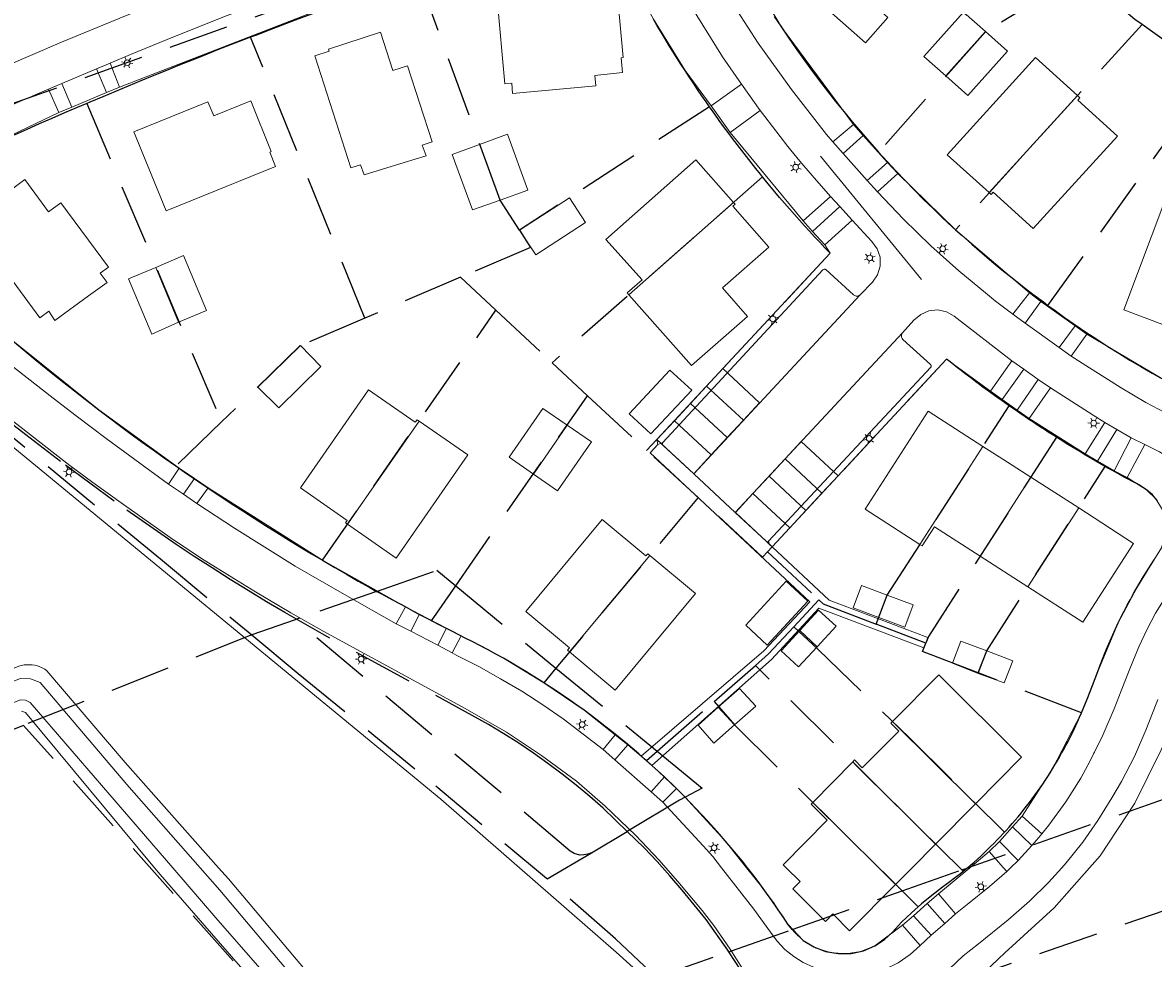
# Model space of a CAD drawing. Header units: metres. Extents: x 89872 to 94585, y 463299 to 469000.
# Tile 163 of 230: x 90732 to 90851, y 466030 to 466129. Entities that reach past the tile are written whole.
import ezdxf
from ezdxf.enums import TextEntityAlignment as Align

# ---------------------------------------------------------------- set-up
doc = ezdxf.new("R2010")
doc.units = ezdxf.units.M
doc.linetypes.add('HIDDEN', pattern=[9.525, 6.35, -3.175])
doc.layers.get('0').update_dxf_attribs({"linetype": 'CONTINUOUS'})
for name, color, linetype, lineweight in [('B-WE-GR-BEPLANTING_CULTUUR-G', 251, 'CONTINUOUS', 13), ('B-WE-IE-TERREINAFSCHEIDING-G', 251, 'CONTINUOUS', 13), ('B-WE-IE-TERREINAFSCHEIDING_KUNSTMATIG_HEKWERK-G', 251, 'CONTINUOUS', 13), ('B-WE-KL-ET_LS_OV_LICHTMAST-S', 251, 'CONTINUOUS', 13), ('B-WE-OG-TOPOGRAFIE_BEBOUWING-GV', 251, 'CONTINUOUS', 13), ('B-WE-OG-TOPOGRAFIE_STRAATNAAM-T18', 251, 'CONTINUOUS', 13), ('B-WE-OG-TOPOGRAFIE_WATER-GV', 251, 'CONTINUOUS', 13), ('B-WE-VH-VERHARDING-GV', 251, 'CONTINUOUS', 13), ('Percelen', 10, 'HIDDEN', 25)]:
    doc.layers.add(name, color=color, linetype=linetype, lineweight=lineweight)
doc.styles.get("Standard").update_dxf_attribs({"font": 'isocp.shx'})

# ---------------------------------------------------------------- blocks, each defined once
blk = doc.blocks.new('Q_LICHTMAST')
for points in [[(-0.26, 0.15), (-0.52, 0.3)], [(0, 0.3), (0, 0.6)], [(0.26, 0.15), (0.52, 0.3)], [(-0.26, -0.15), (-0.52, -0.3)], [(0, -0.3), (0, -0.6)], [(0.26, -0.15), (0.52, -0.3)]]:
    blk.add_lwpolyline(points)
blk.add_circle((0, 0), 0.3)

msp = doc.modelspace()

# ---------------------------------------------------------------- linework, layer by layer
at = {"layer": 'B-WE-GR-BEPLANTING_CULTUUR-G'}
for points in [[(90726.37, 466087.39), (90726.62, 466087.19), (90775.8, 466046.76), (90784.08, 466039.53)], [(90784.08, 466039.53), (90794.28, 466030.64), (90797.92, 466027.36), (90799.68, 466025.62), (90800.62, 466024.65), (90801.56, 466023.68), (90802.48, 466022.69), (90803.38, 466021.69), (90804.27, 466020.67), (90805.15, 466019.65), (90806.01, 466018.61)]]:
    msp.add_lwpolyline(points, dxfattribs=at)
at = {"layer": 'B-WE-IE-TERREINAFSCHEIDING-G'}
for p, q in [((90741.9, 466121.85), (90770.2, 466132.82)), ((90806.31, 466117.06), (90814, 466107.75)), ((90816.29, 466105.22), (90816.86, 466104.34)), ((90748.19, 466081.65), (90739.7, 466087.82)), ((90837.86, 466086.9), (90843.76, 466083.18)), ((90833.63, 466041.26), (90831.58, 466039.53)), ((90831.58, 466039.53), (90828.28, 466036.77))]:
    msp.add_line(p, q, dxfattribs=at)
for points in [[(90819.33, 466117.91), (90811.72, 466128.15), (90804.76, 466139.95), (90804.46, 466140.92), (90804.5, 466141.94), (90804.87, 466142.88), (90805.54, 466143.65), (90806.42, 466144.15), (90810.11, 466145.52)], [(90776.65, 466135.03), (90789.34, 466138.73), (90790.45, 466138.9), (90791.56, 466138.76), (90792.6, 466138.32), (90793.46, 466137.6), (90794.1, 466136.68), (90795.54, 466133.86), (90798.22, 466129), (90801.55, 466123.58), (90804.3, 466119.86)], [(90739.7, 466087.82), (90730.8, 466094.94), (90719.61, 466105.04), (90718.96, 466106.2), (90718.64, 466107.49), (90718.67, 466108.82), (90719.06, 466110.1), (90719.77, 466111.23), (90720.75, 466112.13), (90735.47, 466119.16)], [(90837.88, 466100.17), (90830.1, 466106.8), (90824, 466112.75)], [(90816.86, 466104.34), (90798.59, 466084.69), (90798.69, 466084.18)], [(90877.82, 466085.79), (90875.26, 466085.88), (90872.12, 466085.9), (90867.92, 466086.1), (90863.65, 466086.73), (90860.59, 466087.46), (90857.85, 466088.35), (90852.37, 466090.82), (90843.94, 466095.8)], [(90810.73, 466073.37), (90829.13, 466093.17), (90833.78, 466089.8)], [(90848.19, 466080.69), (90850.25, 466079.4), (90851.23, 466078.45), (90851.91, 466077.26), (90852.25, 466075.93), (90852.21, 466074.56), (90851.8, 466073.25), (90850.66, 466071.42), (90849.21, 466069.05), (90847.26, 466065.35), (90845.1, 466060.23), (90843.37, 466055.88), (90840.32, 466049.96), (90837.11, 466044.98)], [(90772.05, 466067.03), (90763.3, 466071.95), (90751.23, 466079.61)], [(90794.17, 466053.56), (90790.89, 466056.14), (90786.65, 466059.05), (90782.39, 466061.62), (90777.92, 466064)], [(90808.05, 466039.53), (90805.79, 466042.37), (90801.55, 466046.97), (90800.64, 466047.88)], [(90824.5, 466033.47), (90821.56, 466031.29), (90820.08, 466030.7), (90818.51, 466030.46), (90816.91, 466030.59), (90815.39, 466031.07), (90814.02, 466031.88), (90812.41, 466033.6), (90809.79, 466037.34), (90808.05, 466039.53)]]:
    msp.add_lwpolyline(points, dxfattribs=at)
at = {"layer": 'B-WE-IE-TERREINAFSCHEIDING_KUNSTMATIG_HEKWERK-G'}
for points in [[(90844.22, 466039.53), (90845.34, 466040.79), (90848.99, 466046.35), (90853.14, 466054.75), (90853.72, 466055.91)], [(90851.42, 466019.62), (90823.04, 466009.5), (90824.07, 466013.7), (90827.19, 466022.21), (90828.4, 466023.93), (90830.35, 466025.88), (90835.28, 466030.57), (90840.48, 466035.3), (90844.22, 466039.53)]]:
    msp.add_lwpolyline(points, dxfattribs=at)
at = {"layer": 'B-WE-OG-TOPOGRAFIE_BEBOUWING-GV'}
for p, q in [((90769.42, 466127.63), (90763.93, 466125.86)), ((90829.06, 466123.02), (90833.25, 466127.7)), ((90792.02, 466123.08), (90794.96, 466123.39)), ((90829.06, 466123.02), (90831.39, 466120.97)), ((90833.65, 466110.72), (90842.95, 466120.95)), ((90779.88, 466115.81), (90776.99, 466114.74)), ((90782.04, 466109.91), (90779.88, 466115.81)), ((90746.79, 466108.8), (90758.34, 466113.49)), ((90806.65, 466109.69), (90795.62, 466099.94)), ((90784.09, 466106.75), (90785.79, 466104.15)), ((90748.1, 466097.06), (90745.72, 466102.82)), ((90733.48, 466097.53), (90734.44, 466098.22)), ((90748.1, 466097.06), (90751.06, 466098.29)), ((90756.49, 466090.22), (90758.68, 466088.02)), ((90789.12, 466086.2), (90786.56, 466087.97)), ((90765.95, 466075.76), (90773.49, 466086.63)), ((90778.65, 466083.09), (90773.49, 466086.63)), ((90785.56, 466081.05), (90789.12, 466086.2)), ((90826.33, 466073.61), (90832.98, 466083.96)), ((90832.68, 466072.39), (90838.03, 466080.71)), ((90843.08, 466077.47), (90838.03, 466080.71)), ((90837.72, 466069.14), (90843.08, 466077.47)), ((90797.85, 466072.47), (90789.36, 466062.29)), ((90802.66, 466068.45), (90797.85, 466072.47)), ((90832.68, 466072.39), (90837.72, 466069.14)), ((90821.99, 466065.92), (90822.89, 466068.26)), ((90815.49, 466062.84), (90813.65, 466064.54)), ((90833.39, 466062.4), (90832.47, 466060.03)), ((90806.77, 466054.62), (90805.06, 466056.47)), ((90832.21, 466046.29), (90823.45, 466054.97)), ((90819.24, 466050.7), (90815.03, 466046.43)), ((90827.98, 466042.03), (90819.24, 466050.7)), ((90821.98, 466039.53), (90815.03, 466046.43)), ((90827.98, 466042.03), (90832.21, 466046.29)), ((90825.5, 466039.53), (90827.98, 466042.03)), ((90823.76, 466037.77), (90821.98, 466039.53)), ((90823.76, 466037.77), (90825.5, 466039.53))]:
    msp.add_line(p, q, dxfattribs=at)
for points in [[(90816.52, 466142.51), (90812.56, 466138.04), (90817.73, 466133.46), (90815.53, 466130.99), (90820.57, 466126.51), (90822.96, 466129.2), (90822.21, 466129.86), (90825.77, 466134.31)], [(90794.96, 466123.39), (90794.82, 466124.95), (90795.01, 466124.97), (90794.49, 466130.71), (90790.25, 466130.34), (90790.1, 466131.94), (90781.73, 466131.15), (90782.55, 466122.19), (90783.26, 466122.25), (90783.36, 466121.16), (90792.12, 466121.99), (90792.02, 466123.08)], [(90833.25, 466127.7), (90830.94, 466129.75), (90826.74, 466125.06), (90829.06, 466123.02)], [(90763.93, 466125.86), (90764.01, 466125.65), (90762.48, 466125.16), (90766.29, 466113.32), (90767.3, 466113.65), (90767.68, 466112.58), (90771.91, 466113.88), (90774.23, 466114.59), (90773.83, 466115.73), (90774.86, 466116.09), (90772.27, 466124.09), (90770.72, 466123.59), (90769.42, 466127.63)], [(90831.39, 466120.97), (90835.56, 466125.63), (90833.25, 466127.7)], [(90842.95, 466120.95), (90838.52, 466124.98), (90829.22, 466114.71), (90833.65, 466110.72)], [(90833.65, 466110.72), (90833.86, 466110.53), (90834.07, 466110.76), (90838.28, 466106.93), (90847.17, 466116.67), (90842.99, 466120.47), (90843.21, 466120.71), (90842.95, 466120.95)], [(90758.34, 466113.49), (90757.73, 466115), (90757.89, 466115.06), (90755.75, 466120.4), (90751.82, 466118.81), (90751.22, 466120.3), (90743.4, 466117.14), (90746.79, 466108.8)], [(90782.04, 466109.91), (90784.98, 466110.97), (90782.81, 466116.87), (90779.88, 466115.81)], [(90776.99, 466114.74), (90779.12, 466108.92), (90782.04, 466109.91)], [(90806.65, 466109.69), (90802.67, 466114.17), (90793.21, 466105.79), (90797.02, 466101.53), (90795.44, 466100.15), (90795.62, 466099.94)], [(90734.44, 466098.22), (90735.07, 466097.22), (90738.6, 466099.84), (90740.59, 466101.24), (90739.86, 466102.23), (90740.72, 466102.85), (90735.71, 466109.64), (90734.41, 466108.7), (90731.89, 466112.1), (90727.25, 466108.67), (90727.36, 466108.5), (90726.07, 466107.56), (90733.48, 466097.53)], [(90785.79, 466104.15), (90791.05, 466107.58), (90789.37, 466110.17), (90784.09, 466106.75)], [(90795.62, 466099.94), (90802.22, 466092.48), (90808.13, 466097.67), (90805.49, 466100.67), (90810.38, 466104.98), (90806.59, 466109.29), (90806.82, 466109.5), (90806.65, 466109.69)], [(90858.59, 466107.42), (90852.16, 466109.84), (90847.83, 466098.35), (90854.28, 466095.92)], [(90751.06, 466098.29), (90748.63, 466104.08), (90745.72, 466102.82)], [(90745.72, 466102.82), (90742.85, 466101.64), (90745.31, 466095.79), (90748.1, 466097.06)], [(90758.68, 466088.02), (90763.14, 466092.4), (90760.98, 466094.61), (90756.49, 466090.22)], [(90799.96, 466092), (90795.67, 466087.4), (90797.94, 466085.28)], [(90797.94, 466085.28), (90802.25, 466089.88), (90799.96, 466092)], [(90773.49, 466086.63), (90773.28, 466086.78), (90773.09, 466086.51), (90768.16, 466089.93), (90760.98, 466079.58), (90765.91, 466076.16), (90765.73, 466075.91), (90765.95, 466075.76)], [(90786.56, 466087.97), (90782.99, 466082.81), (90785.56, 466081.05)], [(90832.98, 466083.96), (90827.21, 466087.67), (90820.54, 466077.34), (90826.33, 466073.61)], [(90785.56, 466081.05), (90788.1, 466079.28), (90791.68, 466084.45), (90789.12, 466086.2)], [(90838.03, 466080.71), (90835.06, 466082.62), (90832.98, 466083.96)], [(90765.95, 466075.76), (90771.09, 466072.17), (90778.65, 466083.09)], [(90837.72, 466069.14), (90843.5, 466065.42), (90848.86, 466073.74), (90843.08, 466077.47)], [(90797.85, 466072.47), (90797.62, 466072.65), (90797.41, 466072.42), (90792.81, 466076.25), (90784.75, 466066.55), (90789.36, 466062.71), (90789.15, 466062.47), (90789.36, 466062.29)], [(90826.33, 466073.61), (90826.56, 466073.47), (90827.88, 466075.48), (90832.68, 466072.39)], [(90812.22, 466069.75), (90807.96, 466065.12), (90810.23, 466063.02), (90814.5, 466067.65), (90812.22, 466069.75)], [(90789.36, 466062.29), (90794.16, 466058.26), (90802.66, 466068.45)], [(90822.89, 466068.26), (90820.15, 466069.3), (90819.27, 466066.94), (90821.99, 466065.92)], [(90821.99, 466065.92), (90824.73, 466064.9), (90825.62, 466067.25), (90822.89, 466068.26)], [(90815.49, 466062.84), (90817.49, 466065), (90815.63, 466066.68), (90813.65, 466064.54)], [(90813.65, 466064.54), (90811.68, 466062.4), (90813.53, 466060.72), (90815.49, 466062.84)], [(90833.39, 466062.4), (90830.65, 466063.44), (90829.76, 466061.1), (90832.47, 466060.03)], [(90832.47, 466060.03), (90835.22, 466059.03), (90836.12, 466061.37), (90833.39, 466062.4)], [(90832.21, 466046.29), (90837.06, 466051.18), (90828.32, 466059.86), (90823.45, 466054.97)], [(90806.77, 466054.62), (90809, 466056.58), (90807.29, 466058.42), (90805.06, 466056.47)], [(90805.06, 466056.47), (90802.92, 466054.57), (90804.58, 466052.67), (90806.77, 466054.62)], [(90823.45, 466054.97), (90823.26, 466054.78), (90824.11, 466053.93), (90822.18, 466051.99), (90820.25, 466050.06), (90819.43, 466050.9), (90819.24, 466050.7)], [(90815.03, 466046.43), (90814.84, 466046.24), (90816.56, 466044.56), (90811.89, 466039.86), (90812.22, 466039.53)], [(90812.22, 466039.53), (90813.7, 466038.09), (90812.91, 466037.3), (90816.36, 466033.88), (90817.13, 466034.66), (90818.9, 466032.88), (90823.76, 466037.77)]]:
    msp.add_lwpolyline(points, dxfattribs=at)
at = {"layer": 'B-WE-OG-TOPOGRAFIE_STRAATNAAM-T18'}
for p, q in [((90815.84, 466114.58), (90826.51, 466101.55)), ((90844.69, 466051.62), (90845.15, 466052.49)), ((90844.68, 466051.61), (90844.69, 466051.62))]:
    msp.add_line(p, q, dxfattribs=at)
at = {"layer": 'B-WE-OG-TOPOGRAFIE_WATER-GV'}
msp.add_line((90750.38, 466039.53), (90752.46, 466037.16), dxfattribs=at)
for points in [[(90752.33, 466039.53), (90742.48, 466050.65), (90734.22, 466060.31), (90733.99, 466060.47), (90733.74, 466060.6), (90733.49, 466060.72), (90733.22, 466060.81), (90732.95, 466060.88), (90732.67, 466060.92), (90732.39, 466060.94), (90732.11, 466060.94), (90731.83, 466060.92), (90731.55, 466060.87), (90731.28, 466060.8), (90723.9, 466057.68), (90704.73, 466050.26), (90704.04, 466050.24), (90703.36, 466050.28), (90702.68, 466050.37)], [(90703.31, 466049.03), (90703.43, 466049.02), (90704.25, 466049.09), (90720.26, 466055.06), (90731.43, 466059.49), (90732.51, 466059.47), (90733.53, 466059.08), (90742.67, 466048.33), (90750.38, 466039.53)], [(90747.5, 466039.53), (90732.46, 466056.95), (90731.97, 466057.19), (90731.43, 466057.25), (90704.06, 466046.6)], [(90731.55, 466056.06), (90731.98, 466055.9), (90745.58, 466039.53)], [(90745.58, 466039.53), (90746.19, 466038.81), (90760.32, 466022.57), (90754.16, 466017.69), (90754, 466017.14), (90754.12, 466016.28), (90760.99, 466009.14), (90768.72, 465999.72), (90783.01, 466004.9), (90795.01, 466009.95), (90803.93, 466013.46), (90804.52, 466013.95), (90804.91, 466014.62), (90805.04, 466015.38), (90804.98, 466015.75)], [(90803.15, 466015.21), (90803.2, 466015.11), (90803.29, 466014.68), (90803.22, 466014.24), (90803.01, 466013.85), (90793.96, 466010.47), (90784.8, 466006.85), (90771.85, 466002.25), (90768.78, 466001.08), (90768.67, 466002.22), (90768.28, 466003.3), (90756.25, 466016.55), (90756.11, 466017), (90756.21, 466017.71), (90762.12, 466022.42), (90762.12, 466022.77), (90752.06, 466034.25), (90747.5, 466039.53)], [(90765.61, 466023.86), (90753.37, 466038.36), (90752.33, 466039.53)], [(90752.46, 466037.16), (90764.45, 466022.93), (90764.59, 466022.51), (90764.59, 466022.08), (90764.49, 466021.76), (90762.09, 466019.8), (90761.54, 466018.88), (90761.16, 466017.88), (90760.95, 466016.83), (90760.98, 466015.23), (90761.82, 466013.23), (90769.26, 466005.15), (90770.11, 466004.8), (90771, 466004.6), (90772.37, 466004.57), (90792.45, 466011.95), (90801.77, 466015.92), (90802.21, 466015.92), (90802.63, 466015.77), (90802.98, 466015.49), (90803.15, 466015.21)]]:
    msp.add_lwpolyline(points, dxfattribs=at)
at = {"layer": 'B-WE-VH-VERHARDING-GV'}
for p, q in [((90739.44, 466123.76), (90735.8, 466122.22)), ((90740.89, 466124.37), (90739.44, 466123.76)), ((90740.5, 466121.27), (90739.44, 466123.76)), ((90740.89, 466124.37), (90741.9, 466121.85)), ((90734.39, 466121.62), (90735.8, 466122.22)), ((90735.8, 466122.22), (90736.85, 466119.74)), ((90804.3, 466119.86), (90807.49, 466122.14)), ((90809.48, 466119.37), (90807.49, 466122.14)), ((90735.47, 466119.16), (90734.39, 466121.62)), ((90740.5, 466121.27), (90736.85, 466119.74)), ((90741.9, 466121.85), (90740.5, 466121.27)), ((90736.85, 466119.74), (90735.47, 466119.16)), ((90806.31, 466117.06), (90804.3, 466119.86)), ((90809.48, 466119.37), (90806.31, 466117.06)), ((90817.15, 466116.06), (90819.33, 466117.91)), ((90819.33, 466117.91), (90820.33, 466116.74)), ((90817.15, 466116.06), (90818.22, 466114.86)), ((90820.33, 466116.74), (90818.22, 466114.86)), ((90820.33, 466116.74), (90822.9, 466113.91)), ((90818.22, 466114.86), (90820.78, 466112)), ((90822.9, 466113.91), (90820.78, 466112)), ((90822.9, 466113.91), (90824, 466112.75)), ((90824, 466112.75), (90821.86, 466110.79)), ((90820.78, 466112), (90821.86, 466110.79)), ((90814, 466107.75), (90816.9, 466110.31)), ((90817.87, 466109.25), (90816.9, 466110.31)), ((90817.87, 466109.25), (90815, 466106.62)), ((90819.18, 466107.83), (90817.87, 466109.25)), ((90815, 466106.62), (90814, 466107.75)), ((90819.18, 466107.83), (90816.29, 466105.22)), ((90816.29, 466105.22), (90815, 466106.62)), ((90820.03, 466099.95), (90802.47, 466081.07)), ((90836.12, 466097.91), (90837.88, 466100.17)), ((90837.88, 466100.17), (90839.07, 466099.23)), ((90837.44, 466096.96), (90839.07, 466099.23)), ((90839.07, 466099.23), (90842.71, 466096.67)), ((90836.12, 466097.91), (90837.44, 466096.96)), ((90837.44, 466096.96), (90841.01, 466094.38)), ((90806.84, 466076.99), (90824.49, 466095.94)), ((90841.01, 466094.38), (90842.71, 466096.67)), ((90843.94, 466095.8), (90842.3, 466093.46)), ((90842.71, 466096.67), (90843.94, 466095.8)), ((90841.01, 466094.38), (90842.3, 466093.46)), ((90833.78, 466089.8), (90836.03, 466092.98)), ((90836.03, 466092.98), (90837.28, 466092.09)), ((90835.01, 466088.9), (90837.28, 466092.09)), ((90836.6, 466087.79), (90838.81, 466091.03)), ((90837.28, 466092.09), (90838.81, 466091.03)), ((90838.81, 466091.03), (90840.1, 466090.14)), ((90835.01, 466088.9), (90833.78, 466089.8)), ((90840.1, 466090.14), (90837.86, 466086.9)), ((90836.6, 466087.79), (90835.01, 466088.9)), ((90837.86, 466086.9), (90836.6, 466087.79)), ((90843.76, 466083.18), (90845.82, 466086.5)), ((90845.82, 466086.5), (90847.12, 466085.74)), ((90845.07, 466082.4), (90847.12, 466085.74)), ((90847.12, 466085.74), (90848.63, 466084.86)), ((90798.69, 466084.18), (90799.21, 466084.39)), ((90846.83, 466081.4), (90848.63, 466084.86)), ((90850.05, 466084.15), (90848.19, 466080.69)), ((90848.63, 466084.86), (90850.05, 466084.15)), ((90845.07, 466082.4), (90843.76, 466083.18)), ((90747.04, 466079.99), (90748.19, 466081.65)), ((90748.19, 466081.65), (90749.78, 466080.58)), ((90846.83, 466081.4), (90845.07, 466082.4)), ((90748.64, 466078.91), (90749.78, 466080.58)), ((90749.78, 466080.58), (90751.23, 466079.61)), ((90802.47, 466081.07), (90806.84, 466076.99)), ((90848.19, 466080.69), (90846.83, 466081.4)), ((90748.64, 466078.91), (90747.04, 466079.99)), ((90751.23, 466079.61), (90750.06, 466077.94)), ((90750.06, 466077.94), (90748.64, 466078.91)), ((90771.09, 466065.26), (90772.05, 466067.03)), ((90772.05, 466067.03), (90773.54, 466066.26)), ((90772.62, 466064.47), (90773.54, 466066.26)), ((90773.54, 466066.26), (90776.4, 466064.78)), ((90772.62, 466064.47), (90771.09, 466065.26)), ((90775.47, 466062.99), (90776.4, 466064.78)), ((90776.4, 466064.78), (90777.92, 466064)), ((90775.47, 466062.99), (90772.62, 466064.47)), ((90777.92, 466064), (90776.97, 466062.21)), ((90776.97, 466062.21), (90775.47, 466062.99)), ((90792.9, 466052), (90794.17, 466053.56)), ((90794.17, 466053.56), (90795.53, 466052.5)), ((90794.14, 466050.91), (90792.9, 466052)), ((90795.53, 466052.5), (90794.14, 466050.91)), ((90795.53, 466052.5), (90796.92, 466051.3)), ((90797.99, 466047.53), (90794.14, 466050.91)), ((90798.06, 466050.31), (90796.92, 466051.3)), ((90798.06, 466050.31), (90799.39, 466049.12)), ((90797.99, 466047.53), (90799.39, 466049.12)), ((90799.39, 466049.12), (90800.64, 466047.88)), ((90799.22, 466046.46), (90797.99, 466047.53)), ((90800.64, 466047.88), (90799.22, 466046.46)), ((90836.11, 466043.85), (90837.11, 466044.98)), ((90837.11, 466044.98), (90839.19, 466043.11)), ((90834.72, 466042.32), (90836.11, 466043.85)), ((90838.15, 466041.89), (90836.11, 466043.85)), ((90833.63, 466041.26), (90834.72, 466042.32)), ((90834.72, 466042.32), (90836.69, 466040.31)), ((90835.15, 466039.53), (90833.63, 466041.26)), ((90838.15, 466041.89), (90836.69, 466040.31)), ((90836.69, 466040.31), (90835.9, 466039.53)), ((90835.5, 466039.13), (90835.15, 466039.53)), ((90835.9, 466039.53), (90835.5, 466039.13)), ((90827.1, 466035.77), (90828.28, 466036.77)), ((90828.28, 466036.77), (90830.09, 466034.68)), ((90825.66, 466034.45), (90827.1, 466035.77)), ((90828.97, 466033.67), (90827.1, 466035.77)), ((90824.5, 466033.47), (90825.66, 466034.45)), ((90825.66, 466034.45), (90827.53, 466032.41)), ((90830.09, 466034.68), (90828.97, 466033.67)), ((90826.37, 466031.35), (90824.5, 466033.47)), ((90828.97, 466033.67), (90827.53, 466032.41)), ((90827.53, 466032.41), (90826.37, 466031.35))]:
    msp.add_line(p, q, dxfattribs=at)
for points in [[(90729.97, 466124.09), (90735.77, 466126.58), (90741.93, 466129.13), (90747.07, 466131.21), (90752.21, 466133.24), (90763.42, 466137.44), (90775.64, 466141.69), (90787.08, 466145.38), (90803.32, 466150.48), (90807.11, 466151.83), (90810.84, 466153.26), (90814.55, 466154.82), (90818.72, 466156.68), (90823.67, 466158.93), (90827.25, 466160.72), (90830.79, 466162.57), (90836.05, 466165.45), (90840.86, 466168.33), (90844.28, 466170.48), (90846, 466171.42), (90847.86, 466172.05), (90849.8, 466172.37), (90851.76, 466172.37)], [(90809.01, 466148.36), (90805.47, 466146.99), (90804.13, 466146.36), (90802.99, 466145.42), (90802.12, 466144.22), (90801.59, 466142.84), (90801.41, 466141.36), (90801.62, 466139.9), (90802.18, 466138.53), (90805.6, 466132.45), (90807.1, 466129.86), (90809.27, 466126.48), (90812.78, 466121.61), (90816.49, 466116.85), (90817.15, 466116.06)], [(90807.49, 466122.14), (90805.51, 466125.03), (90802.15, 466130.41), (90798.13, 466137.64), (90797.22, 466139.02), (90796.05, 466140.2), (90794.67, 466141.12), (90793.14, 466141.74), (90791.51, 466142.03), (90789.85, 466142), (90788.24, 466141.63), (90782.54, 466139.74), (90777.78, 466138.17), (90775.8, 466137.5)], [(90769.29, 466135.28), (90764.37, 466133.53), (90758.89, 466131.52), (90753.25, 466129.38), (90747.68, 466127.19), (90743.05, 466125.28), (90740.89, 466124.37)], [(90734.39, 466121.62), (90730.64, 466120.01), (90720.22, 466115.32), (90718.83, 466114.51), (90717.62, 466113.44), (90716.65, 466112.15), (90715.97, 466110.69), (90715.59, 466109.13), (90715.53, 466107.52), (90715.65, 466106.58), (90715.88, 466105.67), (90716.21, 466104.79), (90716.65, 466103.96), (90717.19, 466103.19)], [(90816.9, 466110.31), (90814.95, 466112.52), (90813.66, 466114.04), (90812.41, 466115.59), (90809.97, 466118.74), (90809.48, 466119.37)], [(90821.86, 466110.79), (90824.6, 466107.93), (90827.47, 466105.11), (90830.45, 466102.46), (90833.23, 466100.14), (90834.31, 466099.28), (90836.12, 466097.91)], [(90820.03, 466099.95), (90821.32, 466101.28), (90821.87, 466102.05), (90822.15, 466102.96), (90822.14, 466103.9), (90821.83, 466104.8), (90821.26, 466105.56), (90819.18, 466107.83)], [(90717.19, 466103.19), (90717.41, 466102.93), (90717.64, 466102.67), (90717.88, 466102.43), (90718.12, 466102.2), (90718.38, 466101.98), (90729.41, 466093.34), (90734.89, 466089.04), (90737.31, 466087.19), (90740.47, 466084.78), (90747.04, 466079.99)], [(90799.21, 466084.39), (90816.09, 466102.59), (90816.15, 466102.63), (90816.21, 466102.65), (90816.28, 466102.65), (90816.34, 466102.63), (90816.4, 466102.6), (90819.31, 466099.94), (90819.45, 466099.86), (90819.6, 466099.82), (90819.75, 466099.82), (90819.9, 466099.87), (90820.03, 466099.95)], [(90836.03, 466092.98), (90829.95, 466097.69), (90829.13, 466098.16), (90828.21, 466098.35), (90827.27, 466098.26), (90826.41, 466097.88), (90825.7, 466097.26), (90824.49, 466095.94)], [(90824.49, 466095.94), (90824.41, 466095.8), (90824.37, 466095.65), (90824.38, 466095.49), (90824.44, 466095.34), (90824.54, 466095.22), (90827.45, 466092.59), (90827.49, 466092.54), (90827.51, 466092.48), (90827.51, 466092.42), (90827.5, 466092.36), (90827.47, 466092.31), (90810.37, 466073.98)], [(90842.3, 466093.46), (90843.82, 466092.48), (90847.56, 466090.15), (90850.15, 466088.6), (90852.82, 466087.18), (90855.55, 466085.98), (90858.39, 466084.95), (90860.33, 466084.36), (90866.26, 466083.18), (90870.28, 466082.96), (90877.29, 466082.91), (90878.01, 466082.9)], [(90845.82, 466086.5), (90844.62, 466087.24), (90840.1, 466090.14)], [(90726.4, 466088.89), (90727.68, 466088.57), (90728.76, 466088.08), (90735.05, 466083.18), (90736.65, 466081.95), (90739.06, 466080.17), (90742.31, 466077.82), (90747.23, 466074.37), (90750.53, 466072.16), (90753.93, 466070.04), (90756.24, 466068.62), (90759.96, 466066.42), (90763.43, 466064.43), (90778.36, 466056.33), (90782.7, 466053.84), (90786.39, 466051.37), (90790.11, 466048.66), (90793.12, 466046.03), (90796.31, 466042.96), (90798.83, 466040.35), (90799.54, 466039.53)], [(90796.92, 466051.3), (90809.86, 466062.42), (90814.72, 466067.56), (90797.86, 466083.3), (90798.69, 466084.18)], [(90802.47, 466081.07), (90799.22, 466084.11), (90799.19, 466084.16), (90799.17, 466084.22), (90799.16, 466084.28), (90799.18, 466084.34), (90799.21, 466084.39)], [(90844.69, 466051.62), (90844.74, 466051.72), (90845.63, 466053.52), (90846.83, 466056.3), (90847.56, 466058.19), (90848.42, 466060.33), (90849.42, 466062.83), (90850.26, 466064.62), (90851.2, 466066.38), (90852.28, 466068.1), (90853.31, 466069.81), (90854.52, 466072.12), (90855.12, 466073.41), (90855.6, 466074.95), (90855.75, 466076.56), (90855.58, 466078.17), (90855.08, 466079.7), (90854.27, 466081.1), (90853.2, 466082.31), (90852.43, 466082.88), (90851.6, 466083.38), (90850.05, 466084.15)], [(90750.06, 466077.94), (90754.03, 466075.33), (90760.41, 466071.34), (90765.62, 466068.34), (90771.09, 466065.26)], [(90810.37, 466073.98), (90810.33, 466073.93), (90810.27, 466073.91), (90810.21, 466073.9), (90810.15, 466073.92), (90810.1, 466073.96), (90806.84, 466076.99)], [(90810.73, 466073.37), (90816.75, 466067.76), (90827.16, 466063.82), (90826.74, 466062.71), (90815.66, 466066.9), (90810.66, 466061.51), (90798.06, 466050.31)], [(90810.37, 466073.98), (90810.46, 466073.61), (90810.73, 466073.37)], [(90776.97, 466062.21), (90777.48, 466061.93), (90779.8, 466060.74), (90782.09, 466059.47), (90784.33, 466058.14), (90786.53, 466056.73), (90788.68, 466055.25), (90792.9, 466052)], [(90851.44, 466057.27), (90851.26, 466056.82), (90850.17, 466054.04), (90848.95, 466051.27), (90847.59, 466048.63), (90846.58, 466046.89), (90845.11, 466044.51), (90843.5, 466042.23), (90841.76, 466040.04), (90841.3, 466039.53)], [(90839.19, 466043.11), (90839.94, 466044.04), (90841.72, 466046.47), (90843.3, 466048.99), (90844.28, 466050.81), (90844.69, 466051.62)], [(90799.22, 466046.46), (90803.47, 466041.85), (90804.48, 466040.71), (90805.4, 466039.53)], [(90839.19, 466043.11), (90838.68, 466042.49), (90838.15, 466041.89)], [(90799.54, 466039.53), (90800.79, 466038.1), (90803.37, 466035.04), (90804.59, 466033.44), (90806.31, 466030.95), (90808.99, 466026.75), (90811.03, 466023.25), (90812.36, 466020.75), (90815.23, 466015.27), (90814.69, 466014.79), (90810.19, 466012.53)], [(90805.4, 466039.53), (90808.82, 466035.17), (90810.55, 466032.74), (90811.26, 466031.78), (90812.08, 466030.92), (90813.01, 466030.17), (90814.02, 466029.54), (90815.1, 466029.04), (90816.42, 466028.55), (90817.2, 466028.37), (90817.56, 466028.27)], [(90841.3, 466039.53), (90839.89, 466037.97), (90837.89, 466036.01), (90835.64, 466034.03), (90832.5, 466031.53), (90830.9, 466030.25), (90829.44, 466028.89), (90828.07, 466027.43), (90826.78, 466025.88), (90825.59, 466024.24), (90822.95, 466023.42), (90821.22, 466021.92)], [(90830.09, 466034.68), (90831.32, 466035.65), (90833.67, 466037.55), (90835.5, 466039.13)], [(90817.56, 466028.27), (90817.93, 466028.23), (90819.51, 466028.17), (90821.08, 466028.37), (90822.59, 466028.82), (90824.02, 466029.5), (90825.31, 466030.4), (90826.37, 466031.35)]]:
    msp.add_lwpolyline(points, dxfattribs=at)
at = {"layer": 'Percelen'}
for p, q in [((90702.37, 466110.03), (90837.82, 466158.43)), ((90812.23, 466146.32), (90833.24, 466127.69)), ((90840.36, 466131.99), (90833.24, 466127.69)), ((90849.76, 466128.45), (90830.1, 466106.8)), ((90767.77, 466097.49), (90755.71, 466127.11)), ((90833.24, 466127.69), (90821.97, 466114.98)), ((90738.43, 466120.12), (90752.63, 466086.55)), ((90804.13, 466119.76), (90784.07, 466106.77)), ((90809.71, 466112.39), (90787.53, 466092.79)), ((90777.85, 466101.79), (90767.77, 466097.49)), ((90777.85, 466101.79), (90781.59, 466098.31)), ((90763.3, 466071.95), (90781.59, 466098.31)), ((90781.59, 466098.31), (90787.53, 466092.79)), ((90787.53, 466092.79), (90791.27, 466089.31)), ((90803.83, 466090.33), (90805.54, 466092.16)), ((90802.13, 466088.5), (90803.83, 466090.33)), ((90803.83, 466090.33), (90807.71, 466086.72)), ((90777.35, 466069.26), (90791.27, 466089.31)), ((90791.27, 466089.31), (90797.5, 466083.52)), ((90800.43, 466086.67), (90802.13, 466088.5)), ((90806.01, 466084.89), (90802.13, 466088.5)), ((90752.63, 466086.55), (90747.82, 466081.9)), ((90798.59, 466084.69), (90800.43, 466086.67)), ((90804.31, 466083.06), (90800.43, 466086.67)), ((90806.01, 466084.89), (90807.71, 466086.72)), ((90797.5, 466083.52), (90798.59, 466084.69)), ((90804.31, 466083.06), (90806.01, 466084.89)), ((90802.95, 466078.59), (90797.5, 466083.52)), ((90812.11, 466082.64), (90810.41, 466080.81)), ((90812.11, 466082.64), (90815.99, 466079.03)), ((90810.41, 466080.81), (90808.71, 466078.98)), ((90810.41, 466080.81), (90814.29, 466077.2)), ((90817.69, 466080.86), (90815.99, 466079.03)), ((90802.95, 466078.59), (90787.93, 466060.58)), ((90812.59, 466075.37), (90808.71, 466078.98)), ((90815.99, 466079.03), (90814.29, 466077.2)), ((90943.18, 466078.7), (90831.33, 466039.5)), ((90814.29, 466077.2), (90812.59, 466075.37)), ((90812.59, 466075.37), (90810.75, 466073.39)), ((90810.75, 466073.39), (90810.24, 466072.84)), ((90810.24, 466072.84), (90815.67, 466067.8)), ((90774.8, 466065.58), (90777.35, 466069.26)), ((90777.35, 466069.26), (90787.93, 466060.58)), ((90811.98, 466021.17), (90946.99, 466067.83)), ((90815.67, 466067.8), (90813.02, 466064.95)), ((90760.42, 466065.68), (90755.84, 466064.08)), ((90760.57, 466065.73), (90760.42, 466065.68)), ((90826.96, 466063.21), (90821.72, 466065.23)), ((90755.84, 466064.08), (90731.77, 466054.55)), ((90787.93, 466060.58), (90786.65, 466059.05)), ((90787.93, 466060.58), (90798.62, 466051.82)), ((90804.62, 466057.07), (90808.97, 466060.87)), ((90830.74, 466039.3), (90808.97, 466060.87)), ((90843.37, 466055.88), (90832.49, 466060.07)), ((90798.62, 466051.82), (90804.62, 466057.07)), ((90797.48, 466050.83), (90798.62, 466051.82)), ((90791.67, 466041.12), (90795.44, 466043.37)), ((90787.02, 466038.35), (90791.67, 466041.12)), ((90824.45, 466037.09), (90830.74, 466039.3)), ((90830.74, 466039.3), (90831.33, 466039.5)), ((90830.74, 466039.3), (90830.89, 466039.15)), ((90831.33, 466039.5), (90830.89, 466039.15)), ((90812.86, 466033.03), (90824.45, 466037.09)), ((90826.14, 466035.41), (90824.45, 466037.09)), ((90798.51, 466028), (90806.17, 466030.68))]:
    msp.add_line(p, q, dxfattribs=at)
for points in [[(90773.41, 466133.54), (90772.74, 466133.31), (90771.36, 466132.84), (90769.99, 466132.36), (90768.61, 466131.87), (90767.24, 466131.39), (90765.87, 466130.89), (90764.5, 466130.4), (90763.14, 466129.9), (90761.77, 466129.4), (90760.4, 466128.89), (90759.04, 466128.38), (90757.68, 466127.86), (90756.32, 466127.34), (90755.71, 466127.11)], [(90784.07, 466106.77), (90782.03, 466109.93), (90773.41, 466133.54)], [(90849.76, 466128.45), (90849.01, 466128.99), (90846.68, 466130.96)], [(90810.96, 466129.3), (90811.72, 466128.15), (90812.49, 466127.01), (90813.28, 466125.87), (90814.09, 466124.75), (90814.9, 466123.63), (90815.74, 466122.52), (90816.58, 466121.42), (90817.44, 466120.34), (90818.31, 466119.26), (90819.19, 466118.19), (90820.09, 466117.13), (90821, 466116.08), (90821.97, 466114.98)], [(90804.13, 466119.76), (90803.77, 466120.28), (90803.32, 466120.94), (90802.87, 466121.59), (90802.43, 466122.25), (90801.99, 466122.92), (90801.55, 466123.58), (90801.12, 466124.25), (90800.7, 466124.92), (90800.27, 466125.59), (90799.85, 466126.27), (90799.44, 466126.95), (90799.03, 466127.63), (90798.62, 466128.31), (90798.22, 466129)], [(90855.1, 466124.61), (90854.61, 466124.96), (90849.76, 466128.45)], [(90755.71, 466127.11), (90754.96, 466126.82), (90753.6, 466126.3), (90752.24, 466125.77), (90750.89, 466125.23), (90749.54, 466124.7), (90748.18, 466124.16), (90746.83, 466123.61), (90745.49, 466123.06), (90744.14, 466122.51), (90742.79, 466121.96), (90741.45, 466121.4), (90740.11, 466120.83), (90738.77, 466120.27), (90738.43, 466120.12)], [(90839.84, 466098.83), (90853.68, 466118.08), (90857.17, 466123.2)], [(90738.43, 466120.12), (90737.43, 466119.69), (90736.09, 466119.12), (90734.75, 466118.54), (90733.42, 466117.96), (90732.09, 466117.37), (90730.76, 466116.78)], [(90809.71, 466112.39), (90809.5, 466112.65), (90809, 466113.27), (90808.51, 466113.89), (90808.02, 466114.52), (90807.53, 466115.15), (90807.04, 466115.78), (90806.57, 466116.41), (90806.09, 466117.05), (90805.62, 466117.69), (90805.15, 466118.33), (90804.69, 466118.98), (90804.23, 466119.63), (90804.13, 466119.76)], [(90821.97, 466114.98), (90822.86, 466114.01), (90823.81, 466112.99), (90824.77, 466111.99), (90825.74, 466110.99), (90826.72, 466110.01), (90827.72, 466109.04), (90828.72, 466108.08), (90829.74, 466107.13), (90830.1, 466106.8)], [(90805.54, 466092.16), (90816.86, 466104.34), (90816.31, 466104.91), (90815.76, 466105.49), (90815.22, 466106.07), (90814.69, 466106.65), (90814.15, 466107.23), (90813.62, 466107.82), (90813.09, 466108.41), (90812.57, 466109.01), (90812.05, 466109.61), (90811.53, 466110.21), (90811.02, 466110.82), (90810.51, 466111.42), (90810, 466112.04), (90809.71, 466112.39)], [(90784.07, 466106.77), (90785.26, 466104.94), (90777.85, 466101.79)], [(90830.1, 466106.8), (90830.77, 466106.2), (90831.81, 466105.28), (90832.85, 466104.37), (90833.91, 466103.47), (90834.98, 466102.59), (90836.06, 466101.72), (90837.15, 466100.86), (90838.24, 466100.02), (90839.35, 466099.19), (90839.84, 466098.83)], [(90839.84, 466098.83), (90840.46, 466098.38), (90841.59, 466097.57), (90842.71, 466096.79), (90843.85, 466096.01), (90845, 466095.26), (90846.15, 466094.51), (90847.31, 466093.78), (90848.48, 466093.07), (90849.65, 466092.37), (90850.83, 466091.68), (90852.01, 466091.01), (90852.37, 466090.82)], [(90767.77, 466097.49), (90760.96, 466094.59), (90752.63, 466086.55)], [(90730.8, 466094.94), (90731.89, 466094.03), (90732.99, 466093.12), (90734.1, 466092.22), (90735.21, 466091.33), (90736.32, 466090.45), (90737.45, 466089.56), (90738.57, 466088.69), (90739.7, 466087.82), (90740.84, 466086.96), (90741.98, 466086.11), (90743.13, 466085.26), (90744.29, 466084.42), (90745.44, 466083.59), (90746.6, 466082.76), (90747.82, 466081.9)], [(90835.74, 466088.24), (90835.4, 466088.48), (90835, 466088.76), (90834.6, 466089.04), (90834.2, 466089.33), (90833.8, 466089.61), (90833.41, 466089.9), (90833.01, 466090.19), (90832.62, 466090.48), (90832.23, 466090.78), (90831.84, 466091.07), (90831.45, 466091.37), (90831.06, 466091.66), (90830.67, 466091.96), (90830.29, 466092.26), (90829.9, 466092.56), (90829.52, 466092.87), (90829.13, 466093.17), (90817.69, 466080.86)], [(90807.71, 466086.72), (90809.42, 466088.56), (90805.54, 466092.16)], [(90760.57, 466065.73), (90759.34, 466066.44), (90757.4, 466067.59), (90755.47, 466068.76), (90753.55, 466069.94), (90751.65, 466071.15), (90749.75, 466072.37), (90747.87, 466073.61), (90741.31, 466078.2), (90735.67, 466082.36), (90728.01, 466088.26), (90727.01, 466087.92)], [(90727.01, 466087.92), (90746.2, 466072.09), (90755.84, 466064.08)], [(90821.72, 466065.23), (90822.89, 466068.26), (90835.74, 466088.24)], [(90840.74, 466084.92), (90840.28, 466085.21), (90839.87, 466085.47), (90839.46, 466085.74), (90839.05, 466086), (90838.64, 466086.27), (90838.23, 466086.54), (90837.82, 466086.81), (90837.42, 466087.09), (90837.01, 466087.36), (90836.61, 466087.64), (90836.2, 466087.92), (90835.74, 466088.24)], [(90798.59, 466084.69), (90802.47, 466081.08), (90804.31, 466083.06)], [(90817.69, 466080.86), (90813.81, 466084.47), (90812.11, 466082.64)], [(90840.74, 466084.92), (90827.23, 466063.91), (90826.96, 466063.21)], [(90845.89, 466081.84), (90845.74, 466081.92), (90845.31, 466082.17), (90844.89, 466082.41), (90844.46, 466082.66), (90844.04, 466082.9), (90843.62, 466083.15), (90843.2, 466083.41), (90842.78, 466083.66), (90842.36, 466083.91), (90841.95, 466084.17), (90841.53, 466084.42), (90841.11, 466084.68), (90840.74, 466084.92)], [(90747.82, 466081.9), (90748.95, 466081.12), (90750.12, 466080.32), (90751.3, 466079.52), (90752.49, 466078.72), (90753.68, 466077.94), (90754.88, 466077.16), (90756.08, 466076.39), (90757.28, 466075.62), (90758.49, 466074.87), (90759.7, 466074.12), (90760.92, 466073.38), (90762.14, 466072.64), (90763.3, 466071.95)], [(90832.49, 466060.07), (90833.38, 466062.4), (90845.89, 466081.84)], [(90851.4, 466078.21), (90850.86, 466078.87), (90850.25, 466079.4), (90849.6, 466079.81), (90849.17, 466080.04), (90848.74, 466080.27), (90848.3, 466080.5), (90847.87, 466080.73), (90847.45, 466080.97), (90847.02, 466081.2), (90846.59, 466081.44), (90846.16, 466081.68), (90845.89, 466081.84)], [(90810.24, 466072.84), (90809.73, 466072.29), (90802.95, 466078.59)], [(90808.71, 466078.98), (90806.87, 466077), (90810.75, 466073.39)], [(90763.3, 466071.95), (90764.59, 466071.19), (90765.83, 466070.48), (90767.06, 466069.77), (90768.3, 466069.08), (90769.01, 466068.68)], [(90843.37, 466055.88), (90843.96, 466057.3), (90844.54, 466058.76), (90845.1, 466060.23), (90845.34, 466060.88), (90845.59, 466061.53), (90845.85, 466062.17), (90846.12, 466062.82), (90846.39, 466063.46), (90846.68, 466064.09), (90846.96, 466064.72), (90847.26, 466065.35), (90847.57, 466065.98), (90847.88, 466066.6), (90848.21, 466067.22), (90848.53, 466067.83), (90848.87, 466068.44), (90849.21, 466069.05), (90849.56, 466069.65), (90849.92, 466070.24), (90850.29, 466070.84), (90850.66, 466071.42), (90851.04, 466072.01)], [(90769.01, 466068.68), (90775.35, 466070.9), (90777.35, 466069.26)], [(90769.01, 466068.68), (90760.87, 466065.84), (90760.57, 466065.73)], [(90774.8, 466065.58), (90774.56, 466065.7), (90773.3, 466066.36), (90772.05, 466067.03), (90770.8, 466067.7), (90769.55, 466068.39), (90769.01, 466068.68)], [(90815.67, 466067.8), (90816.11, 466067.38), (90821.72, 466065.23)], [(90791.67, 466041.12), (90791.28, 466040.97), (90790.87, 466040.89), (90790.46, 466040.87), (90789.86, 466041.04), (90789.43, 466041.3), (90760.42, 466065.68)], [(90795.44, 466043.37), (90792.91, 466045.81), (90791.5, 466047.04), (90790.05, 466048.23), (90788.58, 466049.4), (90787.08, 466050.52), (90785.55, 466051.61), (90784, 466052.66), (90782.42, 466053.67), (90780.82, 466054.65), (90763.26, 466064.2), (90761.29, 466065.31), (90760.57, 466065.73)], [(90786.65, 466059.05), (90786.32, 466059.26), (90785.54, 466059.75), (90784.76, 466060.23), (90783.97, 466060.7), (90783.18, 466061.17), (90782.39, 466061.62), (90781.59, 466062.07), (90780.79, 466062.51), (90779.98, 466062.93), (90779.17, 466063.35), (90778.36, 466063.76), (90777.09, 466064.4), (90775.82, 466065.05), (90774.8, 466065.58)], [(90808.97, 466060.87), (90810.37, 466062.09), (90813.02, 466064.95)], [(90813.02, 466064.95), (90815.55, 466062.6), (90825.18, 466053.26), (90835.25, 466043.28)], [(90755.84, 466064.08), (90760.73, 466060.01), (90775.24, 466048.18), (90786.94, 466038.42), (90787.02, 466038.35)], [(90832.49, 466060.07), (90826.61, 466062.33), (90826.96, 466063.21)], [(90797.48, 466050.83), (90797.37, 466050.93), (90796.68, 466051.54), (90795.97, 466052.14), (90795.26, 466052.73), (90794.55, 466053.32), (90793.83, 466053.9), (90793.1, 466054.47), (90792.37, 466055.04), (90791.63, 466055.59), (90790.89, 466056.14), (90790.14, 466056.68), (90789.39, 466057.22), (90788.63, 466057.74), (90787.86, 466058.25), (90787.09, 466058.76), (90786.65, 466059.05)], [(90804.62, 466057.07), (90806.76, 466054.62), (90824.45, 466037.09)], [(90835.25, 466043.28), (90835.44, 466043.48), (90835.76, 466043.83), (90836.07, 466044.19), (90836.38, 466044.55), (90836.69, 466044.92), (90837, 466045.29), (90837.3, 466045.66), (90837.59, 466046.04), (90837.89, 466046.42), (90838.17, 466046.8), (90838.46, 466047.18), (90838.74, 466047.57), (90839.01, 466047.96), (90839.28, 466048.36), (90839.55, 466048.75), (90839.81, 466049.15), (90840.07, 466049.56), (90840.32, 466049.96), (90840.57, 466050.37), (90840.81, 466050.78), (90841.05, 466051.19), (90841.28, 466051.6), (90841.51, 466052.02), (90841.74, 466052.44), (90841.96, 466052.86), (90842.17, 466053.28), (90842.38, 466053.7), (90842.59, 466054.13), (90842.79, 466054.55), (90842.98, 466054.98), (90843.17, 466055.41), (90843.37, 466055.88)], [(90731.77, 466054.55), (90706.33, 466044.47), (90705.25, 466046.2)], [(90747.44, 466014.03), (90760.19, 466022.59), (90731.77, 466054.55)], [(90798.62, 466051.82), (90803.35, 466047.94), (90801.55, 466046.97)], [(90801.55, 466046.97), (90801.41, 466047.12), (90800.75, 466047.77), (90800.09, 466048.41), (90799.42, 466049.05), (90798.74, 466049.68), (90798.06, 466050.31), (90797.48, 466050.83)], [(90801.55, 466046.97), (90800.96, 466046.66), (90795.79, 466043.58), (90795.44, 466043.37)], [(90812.86, 466033.03), (90812.41, 466033.6), (90811.9, 466034.36), (90811.39, 466035.11), (90810.87, 466035.86), (90810.33, 466036.6), (90809.79, 466037.34), (90809.25, 466038.08), (90808.69, 466038.81), (90808.13, 466039.53), (90807.56, 466040.25), (90806.98, 466040.96), (90806.39, 466041.67), (90805.79, 466042.37), (90805.19, 466043.07), (90804.58, 466043.76), (90803.96, 466044.44), (90803.33, 466045.12), (90802.7, 466045.79), (90802.06, 466046.46), (90801.55, 466046.97)], [(90806.17, 466030.68), (90806.08, 466030.83), (90803.77, 466034.07), (90802.52, 466035.64), (90801.24, 466037.18), (90799.93, 466038.7), (90798.6, 466040.19), (90797.22, 466041.65), (90795.44, 466043.37)], [(90831.33, 466039.5), (90831.68, 466039.82), (90832.04, 466040.14), (90832.4, 466040.45), (90832.75, 466040.77), (90833.1, 466041.1), (90833.44, 466041.43), (90833.78, 466041.76), (90834.12, 466042.09), (90834.46, 466042.43), (90834.79, 466042.78), (90835.11, 466043.13), (90835.25, 466043.28)], [(90830.89, 466039.15), (90830.6, 466038.91), (90830.23, 466038.62), (90829.85, 466038.33), (90829.48, 466038.04), (90829.1, 466037.76), (90828.72, 466037.48), (90827.59, 466036.62), (90826.49, 466035.72), (90826.14, 466035.41)], [(90798.51, 466028), (90794.22, 466032.05), (90787.02, 466038.35)], [(90812.86, 466033.03), (90813.12, 466032.7), (90814.02, 466031.88), (90815.12, 466031.2), (90816.37, 466030.72), (90817.71, 466030.48), (90819.07, 466030.51), (90820.38, 466030.79), (90821.56, 466031.29), (90822.59, 466031.97), (90823.42, 466032.75), (90824.4, 466033.78), (90825.43, 466034.77), (90826.14, 466035.41)], [(90806.17, 466030.68), (90806.46, 466030.79), (90812.86, 466033.03)], [(90811.84, 466021.12), (90811.25, 466022.26), (90810, 466024.43), (90808.73, 466026.59), (90807.42, 466028.72), (90806.17, 466030.68)]]:
    msp.add_lwpolyline(points, dxfattribs=at)

# ---------------------------------------------------------------- block references
at = {"layer": 'B-WE-KL-ET_LS_OV_LICHTMAST-S'}
for p, rotation in [((90742.7, 466124.42), 22.82654522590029), ((90813.22, 466113.4), 130.1470942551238), ((90828.73, 466104.8), 138.4129582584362), ((90821.04, 466103.83), 108.7791783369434), ((90810.81, 466097.4), 47.09493970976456), ((90844.66, 466086.42), 148.4084842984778), ((90820.98, 466084.8), 47.09236714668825), ((90736.56, 466081.27), 143.5087033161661), ((90767.37, 466061.54), 151.5168993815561), ((90790.7, 466054.63), 142.3796206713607), ((90804.61, 466041.64), 131.5245529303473), ((90832.75, 466037.53), 38.90543195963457)]:
    msp.add_blockref('Q_LICHTMAST', p, dxfattribs=dict(at, rotation=rotation))

# ---------------------------------------------------------------- texts
at = {"layer": 'B-WE-OG-TOPOGRAFIE_STRAATNAAM-T18'}
for rotation, p in [(309.3093, (90815.84, 466114.58)), (61.7186, (90844.68, 466051.61))]:
    msp.add_text('Hollandse Tuin', height=0.005, rotation=rotation, dxfattribs=at).set_placement(p, align=Align.MIDDLE)

doc.saveas('drawing.dxf')
